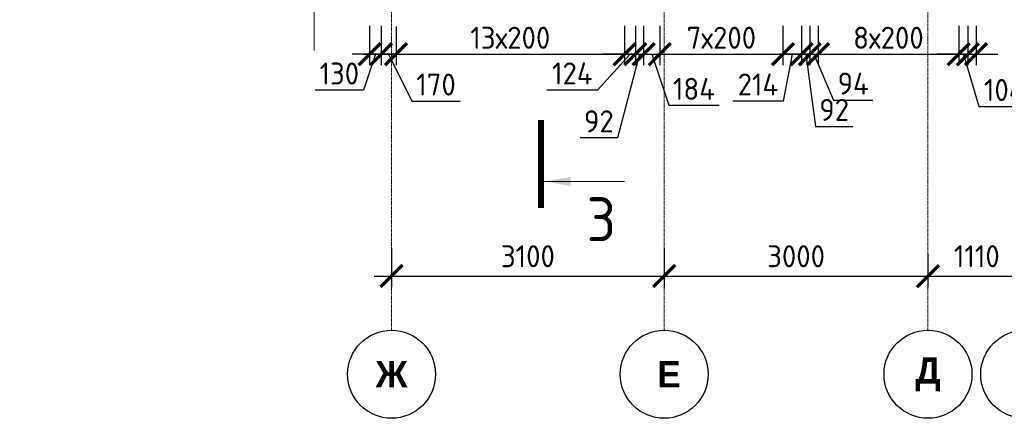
# Model space of a CAD drawing. Header units: millimetres. Extents: x 349531 to 1063351, y -131924 to 96186.
# Tile 147 of 228: x 648254 to 659452, y -32388 to -27859. Entities that reach past the tile are written whole.
import ezdxf

# ---------------------------------------------------------------- set-up
doc = ezdxf.new("R2010")
doc.units = ezdxf.units.MM
doc.linetypes.add('______5', pattern=[1100, 800, -100, 100, -100])
doc.linetypes.add('осевая', pattern=[50.8, 31.75, -6.35, 6.35, -6.35])
for name, color, linetype, lineweight in [('AF_Stena', 90, 'Continuous', 18), ('Оси', 40, '______5', 18), ('РАЗМЕРЫ', 1, 'Continuous', 9), ('Узлы', 7, 'Continuous', 0)]:
    doc.layers.add(name, color=color, linetype=linetype, lineweight=lineweight)
doc.styles.add('Century Gothic', font='GOTHIC.TTF')
doc.styles.add('GOST-2.304_Type-B', font='GOST_Common.ttf')
doc.dimstyles.new('СПДС', dxfattribs={"dimscale": 100, "dimtxt": 2.5, "dimasz": 2.5, "dimexe": 1.25, "dimexo": 0, "dimtad": 1, "dimdec": 0, "dimtxsty": 'GOST-2.304_Type-B', "dimblk": 'ARCHTICK', "dimcen": 2.5, "dimdle": 2, "dimadec": 0, "dimazin": 2, "dimtfac": 0.75, "dimtdec": 0, "dimtmove": 1, "dimatfit": 3, "dimfxl": 1, "dimtolj": 1, "dimarcsym": 1})

# ---------------------------------------------------------------- blocks, each defined once
blk = doc.blocks.new('_ArchTick')
at = {"color": 0, "linetype": 'ByBlock', "const_width": 0.15}
blk.add_lwpolyline([(-0.5, -0.5), (0.5, 0.5)], dxfattribs=at)
blk = doc.blocks.new('*D1395')
at = {"color": 0, "lineweight": -2, "transparency": 16777216}
for p, q in [((610076, -29833), (610076, -29708)), ((611176, -29833), (611176, -29708)), ((611376, -29833), (609876, -29833))]:
    blk.add_line(p, q, dxfattribs=at)
at = {"layer": 'DEFPOINTS', "color": 0, "transparency": 16777216}
for p in [(610076, -29833), (610076, -29833), (611176, -29833)]:
    blk.add_point(p, dxfattribs=at)
at = {"color": 0, "lineweight": -2, "transparency": 16777216, "xscale": 250, "yscale": 250, "zscale": 250, "rotation": 180}
blk.add_blockref('_ArchTick', (610076, -29833), dxfattribs=at)
at = {"color": 0, "lineweight": -2, "transparency": 16777216, "xscale": 250, "yscale": 250, "zscale": 250}
blk.add_blockref('_ArchTick', (611176, -29833), dxfattribs=at)
at = {"color": 0, "transparency": 16777216, "insert": (610626, -29608), "char_height": 250, "width": 83333.33, "attachment_point": 5, "style": 'GOST-2.304_Type-B'}
blk.add_mtext('\\A1;1100', dxfattribs=at)
blk = doc.blocks.new('*D1393')
at = {"color": 0, "lineweight": -2, "transparency": 16777216}
for p, q in [((607076, -29833), (607076, -29708)), ((610076, -29833), (610076, -29708)), ((610276, -29833), (606876, -29833))]:
    blk.add_line(p, q, dxfattribs=at)
at = {"layer": 'DEFPOINTS', "color": 0, "transparency": 16777216}
for p in [(607076, -29833), (607076, -29833), (610076, -29833)]:
    blk.add_point(p, dxfattribs=at)
at = {"color": 0, "lineweight": -2, "transparency": 16777216, "xscale": 250, "yscale": 250, "zscale": 250, "rotation": 180}
blk.add_blockref('_ArchTick', (607076, -29833), dxfattribs=at)
at = {"color": 0, "lineweight": -2, "transparency": 16777216, "xscale": 250, "yscale": 250, "zscale": 250}
blk.add_blockref('_ArchTick', (610076, -29833), dxfattribs=at)
at = {"color": 0, "transparency": 16777216, "insert": (608602, -29608), "char_height": 250, "width": 83333.33, "attachment_point": 5, "style": 'GOST-2.304_Type-B'}
blk.add_mtext('\\A1;3000', dxfattribs=at)
blk = doc.blocks.new('*D1405')
at = {"color": 0, "lineweight": -2, "transparency": 16777216}
for p, q in [((621919, -29853), (621919, -29728)), ((624919, -29853), (624919, -29728)), ((625119, -29853), (621719, -29853))]:
    blk.add_line(p, q, dxfattribs=at)
at = {"layer": 'DEFPOINTS', "color": 0, "transparency": 16777216}
for p in [(621919, -29853), (621919, -29853), (624919, -29853)]:
    blk.add_point(p, dxfattribs=at)
at = {"color": 0, "lineweight": -2, "transparency": 16777216, "xscale": 250, "yscale": 250, "zscale": 250, "rotation": 180}
blk.add_blockref('_ArchTick', (621919, -29853), dxfattribs=at)
at = {"color": 0, "lineweight": -2, "transparency": 16777216, "xscale": 250, "yscale": 250, "zscale": 250}
blk.add_blockref('_ArchTick', (624919, -29853), dxfattribs=at)
at = {"color": 0, "transparency": 16777216, "insert": (623445, -29628), "char_height": 250, "width": 83333.33, "attachment_point": 5, "style": 'GOST-2.304_Type-B'}
blk.add_mtext('\\A1;3000', dxfattribs=at)
blk = doc.blocks.new('*D1406')
at = {"color": 0, "lineweight": -2, "transparency": 16777216}
for p, q in [((618819, -30277), (618819, -29728)), ((621919, -29853), (621919, -29728)), ((622119, -29853), (618619, -29853))]:
    blk.add_line(p, q, dxfattribs=at)
at = {"layer": 'DEFPOINTS', "color": 0, "transparency": 16777216}
for p in [(618819, -29853), (621919, -29853), (618819, -30277)]:
    blk.add_point(p, dxfattribs=at)
at = {"color": 0, "lineweight": -2, "transparency": 16777216, "xscale": 250, "yscale": 250, "zscale": 250, "rotation": 180}
blk.add_blockref('_ArchTick', (618819, -29853), dxfattribs=at)
at = {"color": 0, "lineweight": -2, "transparency": 16777216, "xscale": 250, "yscale": 250, "zscale": 250}
blk.add_blockref('_ArchTick', (621919, -29853), dxfattribs=at)
at = {"color": 0, "transparency": 16777216, "insert": (620369, -29628), "char_height": 250, "width": 83333.33, "attachment_point": 5, "style": 'GOST-2.304_Type-B'}
blk.add_mtext('\\A1;3100', dxfattribs=at)
blk = doc.blocks.new('NSY101')
at = {"color": 0, "linetype": 'ByBlock', "lineweight": -2}
blk.add_circle((0, 0), 50, dxfattribs=at)
blk = doc.blocks.new('*D1741')
at = {"layer": 'DEFPOINTS', "color": 0, "transparency": 16777216}
for p in [(652364, -27930, -360), (652534, -27938, -360), (652534, -28252)]:
    blk.add_point(p, dxfattribs=at)
at = {"layer": 'РАЗМЕРЫ', "color": 0, "lineweight": -2, "transparency": 16777216}
for p, q in [((652364, -27930), (652364, -28377)), ((652534, -27938), (652534, -28377)), ((652164, -28252), (652734, -28252)), ((652449, -28252), (652714, -28784)), ((652714, -28784), (653264, -28784))]:
    blk.add_line(p, q, dxfattribs=at)
at = {"layer": 'РАЗМЕРЫ', "color": 0, "lineweight": -2, "transparency": 16777216, "xscale": 250, "yscale": 250, "zscale": 250, "rotation": 180}
blk.add_blockref('_ArchTick', (652364, -28252), dxfattribs=at)
at = {"layer": 'РАЗМЕРЫ', "color": 0, "lineweight": -2, "transparency": 16777216, "xscale": 250, "yscale": 250, "zscale": 250}
blk.add_blockref('_ArchTick', (652534, -28252), dxfattribs=at)
at = {"layer": 'РАЗМЕРЫ', "color": 0, "transparency": 16777216, "insert": (652989, -28596), "char_height": 250, "attachment_point": 5, "style": 'GOST-2.304_Type-B'}
blk.add_mtext('\\A1;170', dxfattribs=at)
blk = doc.blocks.new('*D1742')
at = {"layer": 'DEFPOINTS', "color": 0, "transparency": 16777216}
for p in [(652534, -27938, -360), (655134, -27930, -360), (655134, -28251)]:
    blk.add_point(p, dxfattribs=at)
at = {"layer": 'РАЗМЕРЫ', "color": 0, "lineweight": -2, "transparency": 16777216}
for p, q in [((652534, -27938), (652534, -28376)), ((655134, -27930), (655134, -28376)), ((652334, -28251), (655334, -28251))]:
    blk.add_line(p, q, dxfattribs=at)
at = {"layer": 'РАЗМЕРЫ', "color": 0, "lineweight": -2, "transparency": 16777216, "xscale": 250, "yscale": 250, "zscale": 250, "rotation": 180}
blk.add_blockref('_ArchTick', (652534, -28251), dxfattribs=at)
at = {"layer": 'РАЗМЕРЫ', "color": 0, "lineweight": -2, "transparency": 16777216, "xscale": 250, "yscale": 250, "zscale": 250}
blk.add_blockref('_ArchTick', (655134, -28251), dxfattribs=at)
at = {"layer": 'РАЗМЕРЫ', "color": 0, "transparency": 16777216, "insert": (653834, -28064), "char_height": 250, "width": 775, "attachment_point": 5, "style": 'GOST-2.304_Type-B'}
blk.add_mtext('\\A1;13х200', dxfattribs=at)
blk = doc.blocks.new('*D1743')
at = {"layer": 'DEFPOINTS', "color": 0, "transparency": 16777216}
for p in [(655134, -27930, -360), (655257, -27930, -360), (655257, -28251)]:
    blk.add_point(p, dxfattribs=at)
at = {"layer": 'РАЗМЕРЫ', "color": 0, "lineweight": -2, "transparency": 16777216}
for p, q in [((655134, -27930), (655134, -28376)), ((655257, -27930), (655257, -28376)), ((655196, -28251), (654826, -28658)), ((655134, -28251), (654884, -28251)), ((655134, -28251), (655257, -28251)), ((655134, -28251), (655257, -28251)), ((655257, -28251), (655507, -28251)), ((654826, -28658), (654251, -28658))]:
    blk.add_line(p, q, dxfattribs=at)
at = {"layer": 'РАЗМЕРЫ', "color": 0, "lineweight": -2, "transparency": 16777216, "xscale": 250, "yscale": 250, "zscale": 250}
blk.add_blockref('_ArchTick', (655134, -28251), dxfattribs=at)
at = {"layer": 'РАЗМЕРЫ', "color": 0, "lineweight": -2, "transparency": 16777216, "xscale": 250, "yscale": 250, "zscale": 250, "rotation": 180}
blk.add_blockref('_ArchTick', (655257, -28251), dxfattribs=at)
at = {"layer": 'РАЗМЕРЫ', "color": 0, "transparency": 16777216, "insert": (654539, -28470), "char_height": 250, "attachment_point": 5, "style": 'GOST-2.304_Type-B'}
blk.add_mtext('\\A1;124', dxfattribs=at)
blk = doc.blocks.new('*D1744')
at = {"layer": 'DEFPOINTS', "color": 0, "transparency": 16777216}
for p in [(655257, -27930, -360), (655350, -27930, -360), (655350, -28251)]:
    blk.add_point(p, dxfattribs=at)
at = {"layer": 'РАЗМЕРЫ', "color": 0, "lineweight": -2, "transparency": 16777216}
for p, q in [((655257, -27930), (655257, -28376)), ((655350, -27930), (655350, -28376)), ((655257, -28251), (655007, -28251)), ((655304, -28251), (655053, -29202)), ((655257, -28251), (655350, -28251)), ((655257, -28251), (655350, -28251)), ((655350, -28251), (655600, -28251)), ((655053, -29202), (654628, -29202))]:
    blk.add_line(p, q, dxfattribs=at)
at = {"layer": 'РАЗМЕРЫ', "color": 0, "lineweight": -2, "transparency": 16777216, "xscale": 250, "yscale": 250, "zscale": 250}
blk.add_blockref('_ArchTick', (655257, -28251), dxfattribs=at)
at = {"layer": 'РАЗМЕРЫ', "color": 0, "lineweight": -2, "transparency": 16777216, "xscale": 250, "yscale": 250, "zscale": 250, "rotation": 180}
blk.add_blockref('_ArchTick', (655350, -28251), dxfattribs=at)
at = {"layer": 'РАЗМЕРЫ', "color": 0, "transparency": 16777216, "insert": (654841, -29014), "char_height": 250, "attachment_point": 5, "style": 'GOST-2.304_Type-B'}
blk.add_mtext('\\A1;92', dxfattribs=at)
blk = doc.blocks.new('*D1745')
at = {"layer": 'DEFPOINTS', "color": 0, "transparency": 16777216}
for p in [(655350, -27930, -360), (655534, -27930, -360), (655534, -28251)]:
    blk.add_point(p, dxfattribs=at)
at = {"layer": 'РАЗМЕРЫ', "color": 0, "lineweight": -2, "transparency": 16777216}
for p, q in [((655350, -27930), (655350, -28376)), ((655534, -27930), (655534, -28376)), ((655150, -28251), (655734, -28251)), ((655442, -28251), (655635, -28832)), ((655635, -28832), (656210, -28832))]:
    blk.add_line(p, q, dxfattribs=at)
at = {"layer": 'РАЗМЕРЫ', "color": 0, "lineweight": -2, "transparency": 16777216, "xscale": 250, "yscale": 250, "zscale": 250, "rotation": 180}
blk.add_blockref('_ArchTick', (655350, -28251), dxfattribs=at)
at = {"layer": 'РАЗМЕРЫ', "color": 0, "lineweight": -2, "transparency": 16777216, "xscale": 250, "yscale": 250, "zscale": 250}
blk.add_blockref('_ArchTick', (655534, -28251), dxfattribs=at)
at = {"layer": 'РАЗМЕРЫ', "color": 0, "transparency": 16777216, "insert": (655922, -28645), "char_height": 250, "attachment_point": 5, "style": 'GOST-2.304_Type-B'}
blk.add_mtext('\\A1;184', dxfattribs=at)
blk = doc.blocks.new('*D1746')
at = {"layer": 'DEFPOINTS', "color": 0, "transparency": 16777216}
for p in [(655534, -27930, -360), (656934, -27930, -360), (656934, -28251)]:
    blk.add_point(p, dxfattribs=at)
at = {"layer": 'РАЗМЕРЫ', "color": 0, "lineweight": -2, "transparency": 16777216}
for p, q in [((655534, -27930), (655534, -28376)), ((656934, -27930), (656934, -28376)), ((655334, -28251), (657134, -28251))]:
    blk.add_line(p, q, dxfattribs=at)
at = {"layer": 'РАЗМЕРЫ', "color": 0, "lineweight": -2, "transparency": 16777216, "xscale": 250, "yscale": 250, "zscale": 250, "rotation": 180}
blk.add_blockref('_ArchTick', (655534, -28251), dxfattribs=at)
at = {"layer": 'РАЗМЕРЫ', "color": 0, "lineweight": -2, "transparency": 16777216, "xscale": 250, "yscale": 250, "zscale": 250}
blk.add_blockref('_ArchTick', (656934, -28251), dxfattribs=at)
at = {"layer": 'РАЗМЕРЫ', "color": 0, "transparency": 16777216, "insert": (656234, -28064), "char_height": 250, "attachment_point": 5, "style": 'GOST-2.304_Type-B'}
blk.add_mtext('\\A1;7х200', dxfattribs=at)
blk = doc.blocks.new('*D1747')
at = {"layer": 'DEFPOINTS', "color": 0, "transparency": 16777216}
for p in [(656934, -27930, -360), (657147, -27930, -360), (657147, -28251)]:
    blk.add_point(p, dxfattribs=at)
at = {"layer": 'РАЗМЕРЫ', "color": 0, "lineweight": -2, "transparency": 16777216}
for p, q in [((656934, -27930), (656934, -28376)), ((657147, -27930), (657147, -28376)), ((656734, -28251), (657347, -28251)), ((657041, -28251), (656938, -28783)), ((656938, -28783), (656363, -28783))]:
    blk.add_line(p, q, dxfattribs=at)
at = {"layer": 'РАЗМЕРЫ', "color": 0, "lineweight": -2, "transparency": 16777216, "xscale": 250, "yscale": 250, "zscale": 250, "rotation": 180}
blk.add_blockref('_ArchTick', (656934, -28251), dxfattribs=at)
at = {"layer": 'РАЗМЕРЫ', "color": 0, "lineweight": -2, "transparency": 16777216, "xscale": 250, "yscale": 250, "zscale": 250}
blk.add_blockref('_ArchTick', (657147, -28251), dxfattribs=at)
at = {"layer": 'РАЗМЕРЫ', "color": 0, "transparency": 16777216, "insert": (656650, -28595), "char_height": 250, "attachment_point": 5, "style": 'GOST-2.304_Type-B'}
blk.add_mtext('\\A1;214', dxfattribs=at)
blk = doc.blocks.new('*D1748')
at = {"layer": 'DEFPOINTS', "color": 0, "transparency": 16777216}
for p in [(657147, -27930, -360), (657240, -27930, -360), (657240, -28251)]:
    blk.add_point(p, dxfattribs=at)
at = {"layer": 'РАЗМЕРЫ', "color": 0, "lineweight": -2, "transparency": 16777216}
for p, q in [((657147, -27930), (657147, -28376)), ((657240, -27930), (657240, -28376)), ((657147, -28251), (656897, -28251)), ((657147, -28251), (657240, -28251)), ((657147, -28251), (657240, -28251)), ((657194, -28251), (657305, -29072)), ((657240, -28251), (657490, -28251)), ((657305, -29072), (657730, -29072))]:
    blk.add_line(p, q, dxfattribs=at)
at = {"layer": 'РАЗМЕРЫ', "color": 0, "lineweight": -2, "transparency": 16777216, "xscale": 250, "yscale": 250, "zscale": 250}
blk.add_blockref('_ArchTick', (657147, -28251), dxfattribs=at)
at = {"layer": 'РАЗМЕРЫ', "color": 0, "lineweight": -2, "transparency": 16777216, "xscale": 250, "yscale": 250, "zscale": 250, "rotation": 180}
blk.add_blockref('_ArchTick', (657240, -28251), dxfattribs=at)
at = {"layer": 'РАЗМЕРЫ', "color": 0, "transparency": 16777216, "insert": (657517, -28884), "char_height": 250, "attachment_point": 5, "style": 'GOST-2.304_Type-B'}
blk.add_mtext('\\A1;92', dxfattribs=at)
blk = doc.blocks.new('*D1749')
at = {"layer": 'DEFPOINTS', "color": 0, "transparency": 16777216}
for p in [(657240, -27930, -360), (657334, -27930, -360), (657334, -28251)]:
    blk.add_point(p, dxfattribs=at)
at = {"layer": 'РАЗМЕРЫ', "color": 0, "lineweight": -2, "transparency": 16777216}
for p, q in [((657240, -27930), (657240, -28376)), ((657334, -27930), (657334, -28376)), ((657240, -28251), (656990, -28251)), ((657240, -28251), (657334, -28251)), ((657240, -28251), (657334, -28251)), ((657287, -28251), (657508, -28772)), ((657334, -28251), (657584, -28251)), ((657508, -28772), (657958, -28772))]:
    blk.add_line(p, q, dxfattribs=at)
at = {"layer": 'РАЗМЕРЫ', "color": 0, "lineweight": -2, "transparency": 16777216, "xscale": 250, "yscale": 250, "zscale": 250}
blk.add_blockref('_ArchTick', (657240, -28251), dxfattribs=at)
at = {"layer": 'РАЗМЕРЫ', "color": 0, "lineweight": -2, "transparency": 16777216, "xscale": 250, "yscale": 250, "zscale": 250, "rotation": 180}
blk.add_blockref('_ArchTick', (657334, -28251), dxfattribs=at)
at = {"layer": 'РАЗМЕРЫ', "color": 0, "transparency": 16777216, "insert": (657733, -28585), "char_height": 250, "attachment_point": 5, "style": 'GOST-2.304_Type-B'}
blk.add_mtext('\\A1;94', dxfattribs=at)
blk = doc.blocks.new('*D1750')
at = {"layer": 'DEFPOINTS', "color": 0, "transparency": 16777216}
for p in [(657334, -27930, -360), (658934, -27930, -360), (658934, -28251)]:
    blk.add_point(p, dxfattribs=at)
at = {"layer": 'РАЗМЕРЫ', "color": 0, "lineweight": -2, "transparency": 16777216}
for p, q in [((657334, -27930), (657334, -28376)), ((658934, -27930), (658934, -28376)), ((657134, -28251), (659134, -28251))]:
    blk.add_line(p, q, dxfattribs=at)
at = {"layer": 'РАЗМЕРЫ', "color": 0, "lineweight": -2, "transparency": 16777216, "xscale": 250, "yscale": 250, "zscale": 250, "rotation": 180}
blk.add_blockref('_ArchTick', (657334, -28251), dxfattribs=at)
at = {"layer": 'РАЗМЕРЫ', "color": 0, "lineweight": -2, "transparency": 16777216, "xscale": 250, "yscale": 250, "zscale": 250}
blk.add_blockref('_ArchTick', (658934, -28251), dxfattribs=at)
at = {"layer": 'РАЗМЕРЫ', "color": 0, "transparency": 16777216, "insert": (658134, -28064), "char_height": 250, "attachment_point": 5, "style": 'GOST-2.304_Type-B'}
blk.add_mtext('\\A1;8х200', dxfattribs=at)
blk = doc.blocks.new('*D1751')
at = {"layer": 'DEFPOINTS', "color": 0, "transparency": 16777216}
for p in [(658934, -27930, -360), (659037, -27930, -360), (659037, -28251)]:
    blk.add_point(p, dxfattribs=at)
at = {"layer": 'РАЗМЕРЫ', "color": 0, "lineweight": -2, "transparency": 16777216}
for p, q in [((658934, -27930), (658934, -28376)), ((659037, -27930), (659037, -28376)), ((658934, -28251), (658684, -28251)), ((658934, -28251), (659037, -28251)), ((658934, -28251), (659037, -28251)), ((658986, -28251), (659164, -28845)), ((659037, -28251), (659287, -28251)), ((659164, -28845), (659739, -28845))]:
    blk.add_line(p, q, dxfattribs=at)
at = {"layer": 'РАЗМЕРЫ', "color": 0, "lineweight": -2, "transparency": 16777216, "xscale": 250, "yscale": 250, "zscale": 250}
blk.add_blockref('_ArchTick', (658934, -28251), dxfattribs=at)
at = {"layer": 'РАЗМЕРЫ', "color": 0, "lineweight": -2, "transparency": 16777216, "xscale": 250, "yscale": 250, "zscale": 250, "rotation": 180}
blk.add_blockref('_ArchTick', (659037, -28251), dxfattribs=at)
at = {"layer": 'РАЗМЕРЫ', "color": 0, "transparency": 16777216, "insert": (659451, -28658), "char_height": 250, "attachment_point": 5, "style": 'GOST-2.304_Type-B'}
blk.add_mtext('\\A1;104', dxfattribs=at)
blk = doc.blocks.new('*D1752')
at = {"layer": 'DEFPOINTS', "color": 0, "transparency": 16777216}
for p in [(659037, -27930, -360), (659130, -27930, -360), (659130, -28251)]:
    blk.add_point(p, dxfattribs=at)
at = {"layer": 'РАЗМЕРЫ', "color": 0, "lineweight": -2, "transparency": 16777216}
for p, q in [((659037, -27930), (659037, -28376)), ((659130, -27930), (659130, -28376)), ((659037, -28251), (658787, -28251)), ((659037, -28251), (659130, -28251)), ((659130, -28251), (659380, -28251))]:
    blk.add_line(p, q, dxfattribs=at)
at = {"layer": 'РАЗМЕРЫ', "color": 0, "lineweight": -2, "transparency": 16777216, "xscale": 250, "yscale": 250, "zscale": 250}
blk.add_blockref('_ArchTick', (659037, -28251), dxfattribs=at)
at = {"layer": 'РАЗМЕРЫ', "color": 0, "lineweight": -2, "transparency": 16777216, "xscale": 250, "yscale": 250, "zscale": 250, "rotation": 180}
blk.add_blockref('_ArchTick', (659130, -28251), dxfattribs=at)
at = {"layer": 'РАЗМЕРЫ', "color": 0, "transparency": 16777216, "insert": (659797, -28237), "char_height": 250, "attachment_point": 5, "style": 'GOST-2.304_Type-B'}
blk.add_mtext('\\A1;92', dxfattribs=at)
blk = doc.blocks.new('*D1753')
at = {"layer": 'DEFPOINTS', "color": 0, "transparency": 16777216}
for p in [(652234, -27930), (652364, -27930, -360), (652234, -28252)]:
    blk.add_point(p, dxfattribs=at)
at = {"layer": 'РАЗМЕРЫ', "color": 0, "lineweight": -2, "transparency": 16777216}
for p, q in [((652234, -27930), (652234, -28377)), ((652364, -27930), (652364, -28377)), ((652564, -28252), (652034, -28252)), ((652299, -28252), (652164, -28659)), ((652164, -28659), (651614, -28659))]:
    blk.add_line(p, q, dxfattribs=at)
at = {"layer": 'РАЗМЕРЫ', "color": 0, "lineweight": -2, "transparency": 16777216, "xscale": 250, "yscale": 250, "zscale": 250, "rotation": 180}
blk.add_blockref('_ArchTick', (652234, -28252), dxfattribs=at)
at = {"layer": 'РАЗМЕРЫ', "color": 0, "lineweight": -2, "transparency": 16777216, "xscale": 250, "yscale": 250, "zscale": 250}
blk.add_blockref('_ArchTick', (652364, -28252), dxfattribs=at)
at = {"layer": 'РАЗМЕРЫ', "color": 0, "transparency": 16777216, "insert": (651889, -28471), "char_height": 250, "attachment_point": 5, "style": 'GOST-2.304_Type-B'}
blk.add_mtext('\\A1;130', dxfattribs=at)
blk = doc.blocks.new('*D1762')
at = {"color": 0, "lineweight": -2, "transparency": 16777216}
for p, q in [((652484, -30454), (652484, -30897)), ((655584, -30454), (655584, -30897)), ((652284, -30772), (655784, -30772))]:
    blk.add_line(p, q, dxfattribs=at)
at = {"layer": 'DEFPOINTS', "color": 0, "transparency": 16777216}
for p in [(652484, -30454), (655584, -30454), (655584, -30772)]:
    blk.add_point(p, dxfattribs=at)
at = {"color": 0, "lineweight": -2, "transparency": 16777216, "xscale": 250, "yscale": 250, "zscale": 250, "rotation": 180}
blk.add_blockref('_ArchTick', (652484, -30772), dxfattribs=at)
at = {"color": 0, "lineweight": -2, "transparency": 16777216, "xscale": 250, "yscale": 250, "zscale": 250}
blk.add_blockref('_ArchTick', (655584, -30772), dxfattribs=at)
at = {"color": 0, "transparency": 16777216, "insert": (654034, -30547), "char_height": 250, "attachment_point": 5, "style": 'GOST-2.304_Type-B'}
blk.add_mtext('\\A1;3100', dxfattribs=at)
blk = doc.blocks.new('*D1763')
at = {"color": 0, "lineweight": -2, "transparency": 16777216}
for p, q in [((655584, -30454), (655584, -30897)), ((658584, -30518), (658584, -30897)), ((655384, -30772), (658784, -30772))]:
    blk.add_line(p, q, dxfattribs=at)
at = {"layer": 'DEFPOINTS', "color": 0, "transparency": 16777216}
for p in [(655584, -30454), (658584, -30518), (658584, -30772)]:
    blk.add_point(p, dxfattribs=at)
at = {"color": 0, "lineweight": -2, "transparency": 16777216, "xscale": 250, "yscale": 250, "zscale": 250, "rotation": 180}
blk.add_blockref('_ArchTick', (655584, -30772), dxfattribs=at)
at = {"color": 0, "lineweight": -2, "transparency": 16777216, "xscale": 250, "yscale": 250, "zscale": 250}
blk.add_blockref('_ArchTick', (658584, -30772), dxfattribs=at)
at = {"color": 0, "transparency": 16777216, "insert": (657084, -30547), "char_height": 250, "attachment_point": 5, "style": 'GOST-2.304_Type-B'}
blk.add_mtext('\\A1;3000', dxfattribs=at)
blk = doc.blocks.new('*D1764')
at = {"color": 0, "lineweight": -2, "transparency": 16777216}
for p, q in [((658584, -30518), (658584, -30897)), ((659694, -30502), (659694, -30897)), ((658384, -30772), (659894, -30772))]:
    blk.add_line(p, q, dxfattribs=at)
at = {"layer": 'DEFPOINTS', "color": 0, "transparency": 16777216}
for p in [(658584, -30518), (659694, -30502), (659694, -30772)]:
    blk.add_point(p, dxfattribs=at)
at = {"color": 0, "lineweight": -2, "transparency": 16777216, "xscale": 250, "yscale": 250, "zscale": 250, "rotation": 180}
blk.add_blockref('_ArchTick', (658584, -30772), dxfattribs=at)
at = {"color": 0, "lineweight": -2, "transparency": 16777216, "xscale": 250, "yscale": 250, "zscale": 250}
blk.add_blockref('_ArchTick', (659694, -30772), dxfattribs=at)
at = {"color": 0, "transparency": 16777216, "insert": (659139, -30547), "char_height": 250, "attachment_point": 5, "style": 'GOST-2.304_Type-B'}
blk.add_mtext('\\A1;1110', dxfattribs=at)

msp = doc.modelspace()

# ---------------------------------------------------------------- linework, layer by layer
at = {"layer": 'AF_Stena', "lineweight": 20}
msp.add_lwpolyline([(651601.6, -27666.1), (651601.6, -28210.2)], dxfattribs=at)
at = {"layer": 'Оси', "color": 16, "linetype": 'осевая', "lineweight": 0, "transparency": 33554687}
for p, q in [((652483.8, -31388.5), (652483.8, -22287.8)), ((655583.8, -31388.5), (655583.8, -22287.8)), ((658583.8, -31388.5), (658583.8, -22287.8))]:
    msp.add_line(p, q, dxfattribs=at)
at = {"layer": 'Узлы', "color": 1, "linetype": 'Continuous', "lineweight": 0}
msp.add_line((654183.5, -29697, 200), (655133.5, -29697, 200), dxfattribs=at)
at = {"layer": 'Узлы', "color": 1, "linetype": 'Continuous', "lineweight": 0, "const_width": 70, "elevation": 200}
msp.add_lwpolyline([(654183.5, -29997), (654183.5, -28997)], dxfattribs=at)
at = {"layer": 'Узлы', "color": 1, "linetype": 'Continuous', "lineweight": 0}
msp.add_solid([(654218.5, -29697, 200), (654519, -29747.2, 200), (654519, -29646.7, 200)], dxfattribs=at)

# ---------------------------------------------------------------- block references
at = {"layer": 'Оси', "color": 16, "linetype": 'Continuous', "lineweight": 25, "transparency": 33554687, "xscale": 9.999999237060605, "yscale": 9.999999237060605, "zscale": 9.999999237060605, "rotation": 90.00000000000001}
for p in [(652483.8, -31888.5), (655583.8, -31888.5), (658583.8, -31888.5), (659683.8, -31888.5)]:
    msp.add_blockref('NSY101', p, dxfattribs=at)

# ---------------------------------------------------------------- texts
at = {"layer": 'Оси', "color": 16, "linetype": 'Continuous', "lineweight": 25, "transparency": 33554687, "char_height": 300, "attachment_point": 5, "style": 'Century Gothic'}
for s, insert, width in [('\\A1;{\\fCentury Gothic|i0|b1;\\H300.000000;\\W1.000000;\\C16;Ж}\\P', (652483.8, -31888.5), 540), ('\\A1;{\\fCentury Gothic|i0|b1;\\H300.000000;\\W1.000000;\\C16; Е}\\P', (655583.8, -31888.5), 480), ('\\A1;{\\fCentury Gothic|i0|b1;\\H300.000000;\\W1.000000;\\C16;Д}\\P', (658583.8, -31888.5), 470)]:
    msp.add_mtext(s, dxfattribs=dict(at, insert=insert, width=width))
at = {"layer": 'Узлы', "color": 1, "linetype": 'Continuous', "lineweight": 0, "insert": (654868.5, -30127, 200), "char_height": 500, "attachment_point": 5, "style": 'GOST-2.304_Type-B'}
msp.add_mtext_dynamic_manual_height_columns('3', width=723.88, gutter_width=25, heights=[0], dxfattribs=at)

# ---------------------------------------------------------------- dimensions: what is measured, and where the dimension line sits
for base, p1, p2, picture, middle in [((607076.5, -29832.9), (610076.5, -29832.9), (607076.5, -29832.9), '*D1393', (608601.6, -29832.9)), ((610076.5, -29832.9), (611176.5, -29832.9), (610076.5, -29832.9), '*D1395', (610626.5, -29832.9)), ((618819.5, -29853.2), (621919.5, -29853.2), (618819.5, -30276.7), '*D1406', (620369.5, -29853.2)), ((621919.5, -29853.2), (624919.5, -29853.2), (621919.5, -29853.2), '*D1405', (623444.6, -29853.2))]:
    dim = msp.add_linear_dim(base=base, p1=p1, p2=p2, angle=180, dimstyle='СПДС', override={"dimgap": 1})
    dim.commit()
    dim.dimension.update_dxf_attribs({"geometry": picture, "text_midpoint": middle, "dimtype": 160})
for base, p1, p2, picture, middle in [((655583.8, -30772.3), (652483.8, -30454.1), (655583.8, -30454.1), '*D1762', (654033.8, -30547.3)), ((658583.8, -30772.3), (655583.8, -30454.1), (658583.8, -30518.4), '*D1763', (657083.8, -30547.3)), ((659693.9, -30772.3), (658583.8, -30518.4), (659693.9, -30502.2), '*D1764', (659138.9, -30547.3))]:
    dim = msp.add_linear_dim(base=base, p1=p1, p2=p2, dimstyle='СПДС', override={"dimgap": 1})
    dim.commit()
    dim.dimension.update_dxf_attribs({"geometry": picture, "text_midpoint": middle})
at = {"layer": 'РАЗМЕРЫ'}
for base, p1, p2, picture, middle in [((652233.8, -28252.3), (652363.8, -27929.6, -360), (652233.8, -27929.6), '*D1753', (652101.5, -28658.5)), ((652533.8, -28252.3), (652363.8, -27929.6, -360), (652533.8, -27937.6, -360), '*D1741', (652776, -28783.5)), ((655257.5, -28251.3), (655133.8, -27929.6, -360), (655257.5, -27929.9, -360), '*D1743', (654763.5, -28657.5)), ((655349.8, -28251.3), (655257.5, -27929.9, -360), (655349.8, -27929.9, -360), '*D1744', (654990.9, -29201.6)), ((655533.8, -28251.3), (655349.8, -27929.9, -360), (655533.8, -27929.6, -360), '*D1745', (655697.3, -28832)), ((657147.5, -28251.3), (656933.8, -27929.6, -360), (657147.5, -27929.9, -360), '*D1747', (656875, -28782.5)), ((657239.8, -28251.3), (657147.5, -27929.9, -360), (657239.8, -27929.9, -360), '*D1748', (657367.2, -29071.8)), ((657333.8, -28251.3), (657239.8, -27929.9, -360), (657333.8, -27929.6, -360), '*D1749', (657570, -28772.4)), ((659129.8, -28251.3), (659037.5, -27929.9, -360), (659129.8, -27929.9, -360), '*D1752', (659796.5, -28424.7))]:
    dim = msp.add_linear_dim(base=base, p1=p1, p2=p2, angle=180, dimstyle='СПДС', dxfattribs=at)
    dim.commit()
    dim.dimension.update_dxf_attribs({"geometry": picture, "text_midpoint": middle, "dimtype": 160})
for base, p1, p2, text, picture, middle in [((655133.8, -28251.3), (652533.8, -27937.6, -360), (655133.8, -27929.6, -360), '13х200', '*D1742', (653833.8, -28063.8)), ((656933.8, -28251.3), (655533.8, -27929.6, -360), (656933.8, -27929.6, -360), '7х200', '*D1746', (656233.8, -28063.8)), ((658933.8, -28251.3), (657333.8, -27929.6, -360), (658933.8, -27929.6, -360), '8х200', '*D1750', (658133.8, -28063.8))]:
    dim = msp.add_linear_dim(base=base, p1=p1, p2=p2, angle=180, text=text, dimstyle='СПДС', dxfattribs=at)
    dim.commit()
    dim.dimension.update_dxf_attribs({"geometry": picture, "text_midpoint": middle})
dim = msp.add_linear_dim(base=(659037.5, -28251.3), p1=(658933.8, -27929.6, -360), p2=(659037.5, -27929.9, -360), angle=180, dimstyle='СПДС', dxfattribs=at)
dim.commit()
dim.dimension.update_dxf_attribs({"geometry": '*D1751', "text_midpoint": (659226.3, -28657.5)})

doc.saveas('drawing.dxf')
